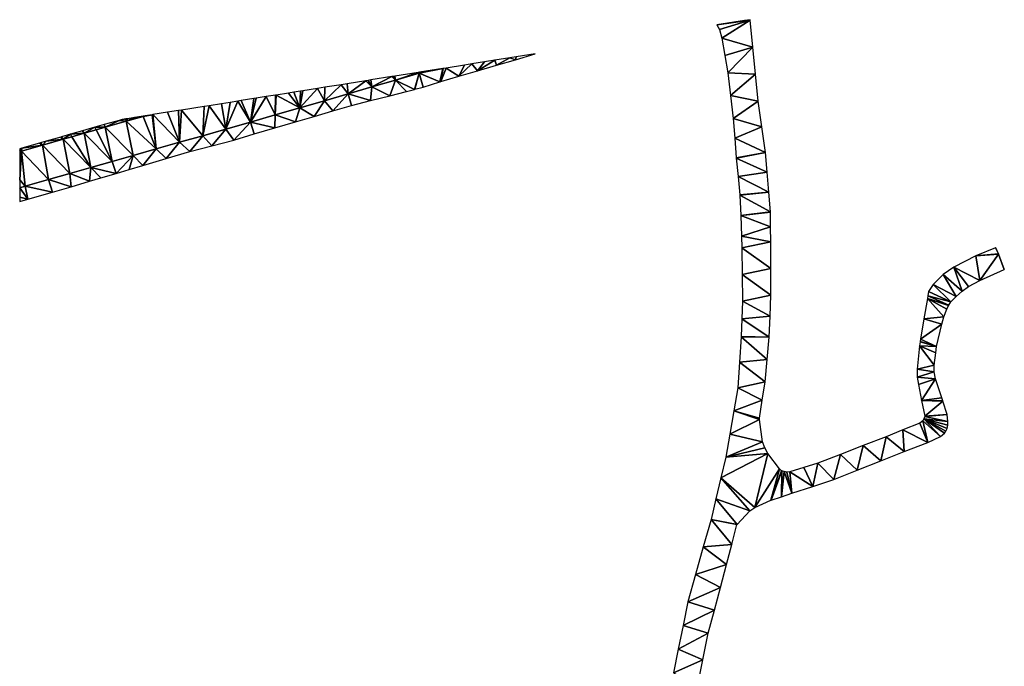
# Model space of a CAD drawing. Header units: inches. Extents: x 573063 to 573233, y 6670438 to 6670660.
# Tile 2 of 2: x 573063 to 573233, y 6670548 to 6670660. Entities that reach past the tile are written whole.
import ezdxf

# ---------------------------------------------------------------- set-up
doc = ezdxf.new("R2010")
doc.units = ezdxf.units.IN
doc.header["$MEASUREMENT"] = 0
doc.layers.add('Veg', color=10, linetype='Continuous')

msp = doc.modelspace()

# ---------------------------------------------------------------- linework, layer by layer
at = {"layer": 'Veg', "color": 7}
for points in [[(573183.731, 6670659.169, 221.034), (573184.19, 6670658.42, 220.98), (573189.48, 6670660.01, 221.15)], [(573188.55, 6670659.935, 221.136), (573183.731, 6670659.169, 221.034), (573189.48, 6670660.01, 221.15)], [(573184.19, 6670658.42, 220.98), (573184.61, 6670656.9, 220.92), (573189.48, 6670660.01, 221.15)], [(573184.61, 6670656.9, 220.92), (573189.953, 6670655.343, 220.89), (573189.48, 6670660.01, 221.15)], [(573188.55, 6670659.935, 221.136), (573189.48, 6670660.01, 221.15), (573189.48, 6670660.083, 221.152)], [(573185.13, 6670653.91, 220.88), (573189.953, 6670655.343, 220.89), (573184.61, 6670656.9, 220.92)], [(573185.13, 6670653.91, 220.88), (573185.65, 6670650.92, 220.84), (573189.953, 6670655.343, 220.89)], [(573185.65, 6670650.92, 220.84), (573190.427, 6670650.677, 220.63), (573189.953, 6670655.343, 220.89)], [(573147.976, 6670653.487, 219.696), (573148.98, 6670653.16, 219.76), (573149.114, 6670653.668, 219.757)], [(573148.98, 6670653.16, 219.76), (573152.369, 6670654.185, 219.925), (573149.114, 6670653.668, 219.757)], [(573137.018, 6670651.746, 218.924), (573139.18, 6670650.33, 219), (573140.18, 6670652.248, 219.132)], [(573139.18, 6670650.33, 219), (573141.433, 6670652.447, 219.224), (573140.18, 6670652.248, 219.132)], [(573139.18, 6670650.33, 219), (573142.447, 6670651.273, 219.253), (573141.433, 6670652.447, 219.224)], [(573141.433, 6670652.447, 219.224), (573142.447, 6670651.273, 219.253), (573143.605, 6670652.793, 219.37)], [(573142.447, 6670651.273, 219.253), (573145.405, 6670653.079, 219.504), (573143.605, 6670652.793, 219.37)], [(573142.447, 6670651.273, 219.253), (573145.713, 6670652.217, 219.507), (573145.405, 6670653.079, 219.504)], [(573145.713, 6670652.217, 219.507), (573147.976, 6670653.487, 219.696), (573145.405, 6670653.079, 219.504)], [(573145.713, 6670652.217, 219.507), (573148.98, 6670653.16, 219.76), (573147.976, 6670653.487, 219.696)], [(573124.175, 6670648.47, 217.96), (573127.643, 6670650.256, 218.258), (573123.999, 6670649.677, 217.982)], [(573124.175, 6670648.47, 217.96), (573128.263, 6670649.66, 218.285), (573127.643, 6670650.256, 218.258)], [(573127.643, 6670650.256, 218.258), (573128.263, 6670649.66, 218.285), (573127.935, 6670650.302, 218.278)], [(573127.935, 6670650.302, 218.278), (573128.263, 6670649.66, 218.285), (573128.121, 6670650.332, 218.292)], [(573128.263, 6670649.66, 218.285), (573132.201, 6670650.98, 218.603), (573128.121, 6670650.332, 218.292)], [(573128.263, 6670649.66, 218.285), (573132.35, 6670650.85, 218.61), (573132.201, 6670650.98, 218.603)], [(573128.263, 6670649.66, 218.285), (573131.551, 6670648.065, 218.28), (573132.35, 6670650.85, 218.61)], [(573131.551, 6670648.065, 218.28), (573131.589, 6670648.075, 218.28), (573132.35, 6670650.85, 218.61)], [(573131.589, 6670648.075, 218.28), (573133.04, 6670648.46, 218.53), (573132.35, 6670650.85, 218.61)], [(573132.201, 6670650.98, 218.603), (573132.35, 6670650.85, 218.61), (573132.287, 6670650.994, 218.609)], [(573132.35, 6670650.85, 218.61), (573132.309, 6670650.997, 218.61), (573132.287, 6670650.994, 218.609)], [(573132.309, 6670650.997, 218.61), (573132.35, 6670650.85, 218.61), (573132.403, 6670651.012, 218.617)], [(573132.35, 6670650.85, 218.61), (573135.931, 6670649.344, 218.747), (573136.443, 6670651.654, 218.883)], [(573132.35, 6670650.85, 218.61), (573136.443, 6670651.654, 218.883), (573133.524, 6670651.191, 218.693)], [(573132.35, 6670650.85, 218.61), (573133.524, 6670651.191, 218.693), (573132.403, 6670651.012, 218.617)], [(573133.04, 6670648.46, 218.53), (573135.931, 6670649.344, 218.747), (573132.35, 6670650.85, 218.61)], [(573135.931, 6670649.344, 218.747), (573135.969, 6670649.355, 218.75), (573136.448, 6670651.655, 218.883)], [(573135.931, 6670649.344, 218.747), (573136.448, 6670651.655, 218.883), (573136.443, 6670651.654, 218.883)], [(573135.969, 6670649.355, 218.75), (573136.109, 6670649.398, 218.761), (573136.448, 6670651.655, 218.883)], [(573136.109, 6670649.398, 218.761), (573139.18, 6670650.33, 219), (573137.018, 6670651.746, 218.924)], [(573136.109, 6670649.398, 218.761), (573137.018, 6670651.746, 218.924), (573136.469, 6670651.658, 218.885)], [(573136.448, 6670651.655, 218.883), (573136.109, 6670649.398, 218.761), (573136.469, 6670651.658, 218.885)], [(573186.115, 6670646.98, 220.52), (573190.427, 6670650.677, 220.63), (573185.65, 6670650.92, 220.84)], [(573186.115, 6670646.98, 220.52), (573190.9, 6670646.01, 220.37), (573190.427, 6670650.677, 220.63)], [(573116, 6670646.09, 217.31), (573120.088, 6670647.28, 217.635), (573118.897, 6670648.866, 217.606)], [(573116, 6670646.09, 217.31), (573118.897, 6670648.866, 217.606), (573116.087, 6670648.419, 217.395)], [(573118.897, 6670648.866, 217.606), (573120.088, 6670647.28, 217.635), (573119.941, 6670649.032, 217.68)], [(573120.088, 6670647.28, 217.635), (573123.164, 6670649.544, 217.923), (573119.941, 6670649.032, 217.68)], [(573120.088, 6670647.28, 217.635), (573124.175, 6670648.47, 217.96), (573123.164, 6670649.544, 217.923)], [(573123.164, 6670649.544, 217.923), (573124.175, 6670648.47, 217.96), (573123.519, 6670649.601, 217.948)], [(573123.519, 6670649.601, 217.948), (573124.175, 6670648.47, 217.96), (573123.999, 6670649.677, 217.982)], [(573124.175, 6670648.47, 217.96), (573127.3, 6670646.94, 218.01), (573128.263, 6670649.66, 218.285)], [(573127.3, 6670646.94, 218.01), (573130.17, 6670647.7, 218.27), (573128.263, 6670649.66, 218.285)], [(573130.17, 6670647.7, 218.27), (573131.551, 6670648.065, 218.28), (573128.263, 6670649.66, 218.285)], [(573135.931, 6670649.344, 218.747), (573135.969, 6670649.355, 218.75), (573135.947, 6670649.349, 218.749)], [(573135.969, 6670649.355, 218.75), (573136.109, 6670649.398, 218.761), (573135.947, 6670649.349, 218.749)], [(573103.235, 6670642.415, 216.312), (573105.937, 6670646.806, 216.682), (573104.186, 6670646.528, 216.555)], [(573103.235, 6670642.415, 216.312), (573107.49, 6670643.64, 216.645), (573105.937, 6670646.806, 216.682)], [(573105.937, 6670646.806, 216.682), (573107.49, 6670643.64, 216.645), (573107.542, 6670647.061, 216.785)], [(573107.49, 6670643.64, 216.645), (573107.643, 6670647.077, 216.792), (573107.542, 6670647.061, 216.785)], [(573107.49, 6670643.64, 216.645), (573111.745, 6670644.865, 216.978), (573107.643, 6670647.077, 216.792)], [(573107.643, 6670647.077, 216.792), (573111.745, 6670644.865, 216.978), (573109.776, 6670647.417, 216.947)], [(573109.776, 6670647.417, 216.947), (573111.745, 6670644.865, 216.978), (573110.7, 6670647.563, 217.007)], [(573110.7, 6670647.563, 217.007), (573111.745, 6670644.865, 216.978), (573111.865, 6670647.748, 217.089)], [(573111.745, 6670644.865, 216.978), (573114.775, 6670648.211, 217.302), (573112.257, 6670647.811, 217.117)], [(573111.745, 6670644.865, 216.978), (573116, 6670646.09, 217.31), (573114.775, 6670648.211, 217.302)], [(573111.745, 6670644.865, 216.978), (573112.257, 6670647.811, 217.117), (573111.865, 6670647.748, 217.089)], [(573114.775, 6670648.211, 217.302), (573116, 6670646.09, 217.31), (573116.087, 6670648.419, 217.395)], [(573116, 6670646.09, 217.31), (573117.417, 6670644.347, 217.37), (573120.088, 6670647.28, 217.635)], [(573117.417, 6670644.347, 217.37), (573120.64, 6670645.29, 217.63), (573120.088, 6670647.28, 217.635)], [(573120.088, 6670647.28, 217.635), (573123.97, 6670646.115, 217.82), (573124.175, 6670648.47, 217.96)], [(573120.64, 6670645.29, 217.63), (573123.97, 6670646.115, 217.82), (573120.088, 6670647.28, 217.635)], [(573123.97, 6670646.115, 217.82), (573127.3, 6670646.94, 218.01), (573124.175, 6670648.47, 217.96)], [(573186.58, 6670643.04, 220.2), (573190.9, 6670646.01, 220.37), (573186.115, 6670646.98, 220.52)], [(573094.975, 6670640.057, 215.708), (573098.98, 6670641.19, 215.98), (573096.079, 6670645.24, 216.035)], [(573094.975, 6670640.057, 215.708), (573096.079, 6670645.24, 216.035), (573095.211, 6670645.102, 215.981)], [(573096.079, 6670645.24, 216.035), (573098.98, 6670641.19, 215.98), (573098.241, 6670645.583, 216.17)], [(573098.241, 6670645.583, 216.17), (573098.98, 6670641.19, 215.98), (573099.72, 6670645.818, 216.262)], [(573098.98, 6670641.19, 215.98), (573101.065, 6670646.032, 216.358), (573099.72, 6670645.818, 216.262)], [(573098.98, 6670641.19, 215.98), (573103.235, 6670642.415, 216.312), (573101.065, 6670646.032, 216.358)], [(573101.065, 6670646.032, 216.358), (573103.235, 6670642.415, 216.312), (573101.64, 6670646.123, 216.395)], [(573101.64, 6670646.123, 216.395), (573103.235, 6670642.415, 216.312), (573103.808, 6670646.468, 216.532)], [(573103.235, 6670642.415, 216.312), (573104.186, 6670646.528, 216.555), (573103.808, 6670646.468, 216.532)], [(573111.745, 6670644.865, 216.978), (573114.193, 6670643.403, 217.11), (573116, 6670646.09, 217.31)], [(573114.193, 6670643.403, 217.11), (573117.417, 6670644.347, 217.37), (573116, 6670646.09, 217.31)], [(573186.58, 6670643.04, 220.2), (573191.525, 6670641.585, 220.055), (573190.9, 6670646.01, 220.37)], [(573081.75, 6670642.56, 215.02), (573084.704, 6670643.432, 215.231), (573083.194, 6670643.192, 215.051)], [(573081.75, 6670642.56, 215.02), (573084.718, 6670643.396, 215.246), (573084.704, 6670643.432, 215.231)], [(573084.704, 6670643.432, 215.231), (573084.718, 6670643.396, 215.246), (573085.026, 6670643.483, 215.27)], [(573084.718, 6670643.396, 215.246), (573086.274, 6670643.682, 215.358), (573085.026, 6670643.483, 215.27)], [(573084.718, 6670643.396, 215.246), (573086.965, 6670637.792, 215.162), (573086.274, 6670643.682, 215.358)], [(573086.965, 6670637.792, 215.162), (573086.383, 6670643.699, 215.365), (573086.274, 6670643.682, 215.358)], [(573086.383, 6670643.699, 215.365), (573090.97, 6670638.925, 215.435), (573088.899, 6670644.099, 215.543)], [(573086.965, 6670637.792, 215.162), (573090.97, 6670638.925, 215.435), (573086.383, 6670643.699, 215.365)], [(573088.899, 6670644.099, 215.543), (573090.97, 6670638.925, 215.435), (573090.787, 6670644.399, 215.676)], [(573090.97, 6670638.925, 215.435), (573091.283, 6670644.478, 215.707), (573090.787, 6670644.399, 215.676)], [(573090.97, 6670638.925, 215.435), (573094.975, 6670640.057, 215.708), (573091.283, 6670644.478, 215.707)], [(573091.283, 6670644.478, 215.707), (573094.975, 6670640.057, 215.708), (573095.211, 6670645.102, 215.981)], [(573103.235, 6670642.415, 216.312), (573107.42, 6670641.41, 216.593), (573107.49, 6670643.64, 216.645)], [(573107.42, 6670641.41, 216.593), (573110.97, 6670642.46, 216.85), (573107.49, 6670643.64, 216.645)], [(573107.49, 6670643.64, 216.645), (573110.97, 6670642.46, 216.85), (573111.745, 6670644.865, 216.978)], [(573110.97, 6670642.46, 216.85), (573114.193, 6670643.403, 217.11), (573111.745, 6670644.865, 216.978)], [(573076.336, 6670641.507, 214.47), (573078.133, 6670641.53, 214.72), (573077.949, 6670641.97, 214.589)], [(573078.133, 6670641.53, 214.72), (573080.53, 6670642.71, 214.78), (573077.949, 6670641.97, 214.589)], [(573078.133, 6670641.53, 214.72), (573081.75, 6670642.56, 215.02), (573080.53, 6670642.71, 214.78)], [(573078.133, 6670641.53, 214.72), (573082.96, 6670636.66, 214.89), (573081.75, 6670642.56, 215.02)], [(573080.53, 6670642.71, 214.78), (573081.75, 6670642.56, 215.02), (573081.696, 6670642.954, 214.888)], [(573080.53, 6670642.71, 214.78), (573081.696, 6670642.954, 214.888), (573081.068, 6670642.854, 214.82)], [(573081.696, 6670642.954, 214.888), (573081.75, 6670642.56, 215.02), (573081.963, 6670642.996, 214.917)], [(573081.75, 6670642.56, 215.02), (573086.965, 6670637.792, 215.162), (573084.718, 6670643.396, 215.246)], [(573081.75, 6670642.56, 215.02), (573083.194, 6670643.192, 215.051), (573081.963, 6670642.996, 214.917)], [(573082.96, 6670636.66, 214.89), (573086.965, 6670637.792, 215.162), (573081.75, 6670642.56, 215.02)], [(573098.98, 6670641.19, 215.98), (573100.32, 6670639.31, 216.08), (573103.235, 6670642.415, 216.312)], [(573100.32, 6670639.31, 216.08), (573103.87, 6670640.36, 216.337), (573103.235, 6670642.415, 216.312)], [(573103.87, 6670640.36, 216.337), (573107.42, 6670641.41, 216.593), (573103.235, 6670642.415, 216.312)], [(573186.845, 6670639.635, 219.89), (573191.525, 6670641.585, 220.055), (573186.58, 6670643.04, 220.2)], [(573070.9, 6670639.47, 214.12), (573072.141, 6670640.304, 214.16), (573070.577, 6670639.856, 214.044)], [(573070.9, 6670639.47, 214.12), (573072.393, 6670639.895, 214.244), (573072.141, 6670640.304, 214.16)], [(573072.141, 6670640.304, 214.16), (573074.517, 6670640.5, 214.42), (573074.219, 6670640.9, 214.314)], [(573072.141, 6670640.304, 214.16), (573072.393, 6670639.895, 214.244), (573074.517, 6670640.5, 214.42)], [(573072.393, 6670639.895, 214.244), (573075.665, 6670634.575, 214.35), (573074.517, 6670640.5, 214.42)], [(573074.517, 6670640.5, 214.42), (573076.336, 6670641.507, 214.47), (573074.219, 6670640.9, 214.314)], [(573074.517, 6670640.5, 214.42), (573076.552, 6670641.08, 214.589), (573076.336, 6670641.507, 214.47)], [(573074.517, 6670640.5, 214.42), (573079.312, 6670635.617, 214.62), (573076.552, 6670641.08, 214.589)], [(573075.665, 6670634.575, 214.35), (573079.312, 6670635.617, 214.62), (573074.517, 6670640.5, 214.42)], [(573076.336, 6670641.507, 214.47), (573076.552, 6670641.08, 214.589), (573078.133, 6670641.53, 214.72)], [(573076.552, 6670641.08, 214.589), (573079.312, 6670635.617, 214.62), (573078.133, 6670641.53, 214.72)], [(573079.312, 6670635.617, 214.62), (573082.96, 6670636.66, 214.89), (573078.133, 6670641.53, 214.72)], [(573090.97, 6670638.925, 215.435), (573092.76, 6670637.34, 215.49), (573094.975, 6670640.057, 215.708)], [(573092.76, 6670637.34, 215.49), (573096.54, 6670638.325, 215.785), (573094.975, 6670640.057, 215.708)], [(573094.975, 6670640.057, 215.708), (573096.54, 6670638.325, 215.785), (573098.98, 6670641.19, 215.98)], [(573096.54, 6670638.325, 215.785), (573100.32, 6670639.31, 216.08), (573098.98, 6670641.19, 215.98)], [(573186.845, 6670639.635, 219.89), (573192.147, 6670637.18, 219.74), (573191.525, 6670641.585, 220.055)], [(573063.69, 6670637.385, 213.52), (573068.37, 6670632.49, 213.81), (573067.295, 6670638.427, 213.82)], [(573063.753, 6670637.899, 213.54), (573063.69, 6670637.385, 213.52), (573067.295, 6670638.427, 213.82)], [(573063.753, 6670637.899, 213.54), (573067.295, 6670638.427, 213.82), (573066.775, 6670638.765, 213.763)], [(573066.775, 6670638.765, 213.763), (573067.295, 6670638.427, 213.82), (573066.965, 6670638.82, 213.777)], [(573067.295, 6670638.427, 213.82), (573067.947, 6670639.102, 213.85), (573066.965, 6670638.82, 213.777)], [(573067.295, 6670638.427, 213.82), (573072.018, 6670633.532, 214.08), (573070.9, 6670639.47, 214.12)], [(573067.947, 6670639.102, 213.85), (573067.295, 6670638.427, 213.82), (573070.9, 6670639.47, 214.12)], [(573068.37, 6670632.49, 213.81), (573072.018, 6670633.532, 214.08), (573067.295, 6670638.427, 213.82)], [(573067.947, 6670639.102, 213.85), (573070.9, 6670639.47, 214.12), (573070.496, 6670639.832, 214.038)], [(573070.496, 6670639.832, 214.038), (573070.9, 6670639.47, 214.12), (573070.577, 6670639.856, 214.044)], [(573070.9, 6670639.47, 214.12), (573075.665, 6670634.575, 214.35), (573072.393, 6670639.895, 214.244)], [(573072.018, 6670633.532, 214.08), (573075.665, 6670634.575, 214.35), (573070.9, 6670639.47, 214.12)], [(573086.965, 6670637.792, 215.162), (573088.69, 6670636.13, 215.195), (573090.97, 6670638.925, 215.435)], [(573088.69, 6670636.13, 215.195), (573092.76, 6670637.34, 215.49), (573090.97, 6670638.925, 215.435)], [(573187.108, 6670636.25, 219.58), (573192.147, 6670637.18, 219.74), (573186.845, 6670639.635, 219.89)], [(573063.374, 6670637.537, 213.504), (573063.753, 6670637.899, 213.54), (573063.372, 6670637.79, 213.512)], [(573063.69, 6670637.385, 213.52), (573063.753, 6670637.899, 213.54), (573063.374, 6670637.537, 213.504)], [(573063.375, 6670637.343, 213.498), (573063.69, 6670637.385, 213.52), (573063.374, 6670637.537, 213.504)], [(573063.375, 6670637.294, 213.494), (573063.402, 6670632.438, 213.447), (573063.69, 6670637.385, 213.52)], [(573063.375, 6670637.294, 213.494), (573063.69, 6670637.385, 213.52), (573063.375, 6670637.343, 213.498)], [(573063.402, 6670632.438, 213.447), (573064.343, 6670631.33, 213.513), (573063.69, 6670637.385, 213.52)], [(573064.343, 6670631.33, 213.513), (573068.37, 6670632.49, 213.81), (573063.69, 6670637.385, 213.52)], [(573079.312, 6670635.617, 214.62), (573080.03, 6670633.565, 214.665), (573082.96, 6670636.66, 214.89)], [(573080.03, 6670633.565, 214.665), (573082.301, 6670634.235, 214.781), (573082.96, 6670636.66, 214.89)], [(573082.301, 6670634.235, 214.781), (573084.62, 6670634.92, 214.9), (573082.96, 6670636.66, 214.89)], [(573082.96, 6670636.66, 214.89), (573084.62, 6670634.92, 214.9), (573086.965, 6670637.792, 215.162)], [(573084.62, 6670634.92, 214.9), (573088.69, 6670636.13, 215.195), (573086.965, 6670637.792, 215.162)], [(573187.108, 6670636.25, 219.58), (573192.152, 6670637.14, 219.74), (573192.147, 6670637.18, 219.74)], [(573187.108, 6670636.25, 219.58), (573187.112, 6670636.21, 219.58), (573192.152, 6670637.14, 219.74)], [(573187.112, 6670636.21, 219.58), (573192.433, 6670633.743, 219.383), (573192.152, 6670637.14, 219.74)], [(573075.665, 6670634.575, 214.35), (573080.03, 6670633.565, 214.665), (573079.312, 6670635.617, 214.62)], [(573187.42, 6670633.025, 219.29), (573192.433, 6670633.743, 219.383), (573187.112, 6670636.21, 219.58)], [(573068.37, 6670632.49, 213.81), (573072.245, 6670631.25, 214.12), (573072.018, 6670633.532, 214.08)], [(573072.018, 6670633.532, 214.08), (573075.44, 6670632.21, 214.43), (573075.665, 6670634.575, 214.35)], [(573072.245, 6670631.25, 214.12), (573075.44, 6670632.21, 214.43), (573072.018, 6670633.532, 214.08)], [(573075.44, 6670632.21, 214.43), (573077.389, 6670632.785, 214.53), (573075.665, 6670634.575, 214.35)], [(573077.389, 6670632.785, 214.53), (573080.03, 6670633.565, 214.665), (573075.665, 6670634.575, 214.35)], [(573187.42, 6670633.025, 219.29), (573192.717, 6670630.327, 219.027), (573192.433, 6670633.743, 219.383)], [(573063.409, 6670631.061, 213.445), (573064.343, 6670631.33, 213.513), (573063.402, 6670632.438, 213.447)], [(573064.343, 6670631.33, 213.513), (573069.05, 6670630.29, 213.81), (573068.37, 6670632.49, 213.81)], [(573069.05, 6670630.29, 213.81), (573072.245, 6670631.25, 214.12), (573068.37, 6670632.49, 213.81)], [(573187.728, 6670629.84, 219), (573192.717, 6670630.327, 219.027), (573187.42, 6670633.025, 219.29)], [(573063.409, 6670631.061, 213.445), (573064.795, 6670629.105, 213.51), (573064.343, 6670631.33, 213.513)], [(573063.418, 6670629.432, 213.42), (573064.795, 6670629.105, 213.51), (573063.409, 6670631.061, 213.445)], [(573064.795, 6670629.105, 213.51), (573069.05, 6670630.29, 213.81), (573064.343, 6670631.33, 213.513)], [(573187.728, 6670629.84, 219), (573187.731, 6670629.8, 219), (573192.717, 6670630.327, 219.027)], [(573187.731, 6670629.8, 219), (573192.998, 6670626.93, 218.67), (573192.717, 6670630.327, 219.027)], [(573063.422, 6670628.723, 213.413), (573064.795, 6670629.105, 213.51), (573063.418, 6670629.432, 213.42)], [(573187.865, 6670626.275, 218.66), (573192.998, 6670626.93, 218.67), (573187.731, 6670629.8, 219)], [(573187.865, 6670626.275, 218.66), (573193, 6670626.89, 218.67), (573192.998, 6670626.93, 218.67)], [(573187.865, 6670626.275, 218.66), (573193.04, 6670624.32, 218.495), (573193, 6670626.89, 218.67)], [(573187.999, 6670622.75, 218.32), (573193.04, 6670624.32, 218.495), (573187.865, 6670626.275, 218.66)], [(573187.999, 6670622.75, 218.32), (573193.08, 6670621.73, 218.32), (573193.04, 6670624.32, 218.495)], [(573188.001, 6670622.71, 218.32), (573193.08, 6670621.73, 218.32), (573187.999, 6670622.75, 218.32)], [(573188.08, 6670620.73, 218.13), (573193.08, 6670621.73, 218.32), (573188.001, 6670622.71, 218.32)], [(573188.08, 6670620.73, 218.13), (573193.08, 6670617.145, 217.89), (573193.08, 6670621.73, 218.32)], [(573188.115, 6670616.115, 217.645), (573193.08, 6670617.145, 217.89), (573188.08, 6670620.73, 218.13)], [(573228.49, 6670619.32, 216.22), (573232.362, 6670619.648, 216.3), (573231.881, 6670620.712, 216.22)], [(573228.49, 6670619.32, 216.22), (573232.377, 6670619.611, 216.3), (573232.362, 6670619.648, 216.3)], [(573228.49, 6670619.32, 216.22), (573229.14, 6670615.05, 216.38), (573232.377, 6670619.611, 216.3)], [(573229.14, 6670615.05, 216.38), (573233.372, 6670616.972, 216.25), (573232.377, 6670619.611, 216.3)], [(573231.881, 6670620.712, 216.22), (573231.908, 6670620.702, 216.22), (573231.918, 6670620.728, 216.22)], [(573232.362, 6670619.648, 216.3), (573231.908, 6670620.702, 216.22), (573231.881, 6670620.712, 216.22)], [(573233.372, 6670616.972, 216.25), (573233.383, 6670616.999, 216.25), (573232.377, 6670619.611, 216.3)], [(573224.69, 6670617.39, 216.22), (573229.14, 6670615.05, 216.38), (573228.49, 6670619.32, 216.22)], [(573188.115, 6670616.115, 217.645), (573193.08, 6670612.56, 217.46), (573193.08, 6670617.145, 217.89)], [(573222.85, 6670616.1, 216.22), (573226.09, 6670613.25, 216.23), (573224.69, 6670617.39, 216.22)], [(573227.2, 6670614.05, 216.29), (573229.14, 6670615.05, 216.38), (573224.69, 6670617.39, 216.22)], [(573226.09, 6670613.25, 216.23), (573227.2, 6670614.05, 216.29), (573224.69, 6670617.39, 216.22)], [(573188.15, 6670611.52, 217.16), (573193.08, 6670612.56, 217.46), (573188.115, 6670616.115, 217.645)], [(573221.11, 6670614.39, 216.19), (573225.06, 6670612.32, 216.23), (573222.85, 6670616.1, 216.22)], [(573225.06, 6670612.32, 216.23), (573226.09, 6670613.25, 216.23), (573222.85, 6670616.1, 216.22)], [(573220.173, 6670612.44, 216.36), (573224.16, 6670611.4, 216.23), (573220.3, 6670613.19, 216.2)], [(573220.3, 6670613.19, 216.2), (573224.16, 6670611.4, 216.23), (573221.11, 6670614.39, 216.19)], [(573224.16, 6670611.4, 216.23), (573225.06, 6670612.32, 216.23), (573221.11, 6670614.39, 216.19)], [(573188.05, 6670608.44, 216.965), (573192.93, 6670608.915, 217.145), (573188.149, 6670611.48, 217.16)], [(573188.15, 6670611.52, 217.16), (573188.149, 6670611.48, 217.16), (573193.08, 6670612.56, 217.46)], [(573188.149, 6670611.48, 217.16), (573192.93, 6670608.915, 217.145), (573193.08, 6670612.56, 217.46)], [(573219.505, 6670608.455, 216.29), (573222.93, 6670608.83, 216.32), (573220.1, 6670611.97, 216.22)], [(573220.1, 6670611.97, 216.22), (573223.791, 6670610.817, 216.23), (573220.167, 6670612.4, 216.36)], [(573223.772, 6670610.782, 216.23), (573223.791, 6670610.817, 216.23), (573220.1, 6670611.97, 216.22)], [(573222.93, 6670608.83, 216.32), (573223.48, 6670610.105, 216.261), (573220.1, 6670611.97, 216.22)], [(573223.48, 6670610.105, 216.261), (573223.772, 6670610.782, 216.23), (573220.1, 6670611.97, 216.22)], [(573220.167, 6670612.4, 216.36), (573223.791, 6670610.817, 216.23), (573220.17, 6670612.42, 216.361)], [(573220.17, 6670612.42, 216.361), (573223.791, 6670610.817, 216.23), (573220.173, 6670612.44, 216.36)], [(573223.791, 6670610.817, 216.23), (573224.16, 6670611.4, 216.23), (573220.173, 6670612.44, 216.36)], [(573187.951, 6670605.4, 216.77), (573192.78, 6670605.27, 216.83), (573188.05, 6670608.44, 216.965)], [(573188.05, 6670608.44, 216.965), (573192.78, 6670605.27, 216.83), (573192.93, 6670608.915, 217.145)], [(573218.913, 6670604.96, 216.36), (573222.57, 6670607.52, 216.32), (573219.505, 6670608.455, 216.29)], [(573219.505, 6670608.455, 216.29), (573222.57, 6670607.52, 216.32), (573222.93, 6670608.83, 216.32)], [(573218.913, 6670604.96, 216.36), (573221.67, 6670603.66, 216.33), (573222.57, 6670607.52, 216.32)], [(573187.65, 6670600.975, 216.64), (573192.43, 6670601.42, 216.715), (573187.949, 6670605.36, 216.77)], [(573187.949, 6670605.36, 216.77), (573192.78, 6670605.27, 216.83), (573187.951, 6670605.4, 216.77)], [(573192.43, 6670601.42, 216.715), (573192.78, 6670605.27, 216.83), (573187.949, 6670605.36, 216.77)], [(573218.73, 6670603.78, 216.39), (573221.67, 6670603.66, 216.33), (573218.847, 6670604.49, 216.37)], [(573218.847, 6670604.49, 216.37), (573221.67, 6670603.66, 216.33), (573218.853, 6670604.53, 216.37)], [(573218.853, 6670604.53, 216.37), (573221.67, 6670603.66, 216.33), (573218.907, 6670604.92, 216.36)], [(573218.907, 6670604.92, 216.36), (573221.67, 6670603.66, 216.33), (573218.91, 6670604.939, 216.36)], [(573218.91, 6670604.939, 216.36), (573221.67, 6670603.66, 216.33), (573218.913, 6670604.96, 216.36)], [(573218.32, 6670599.78, 216.36), (573221.3, 6670600.47, 216.29), (573218.73, 6670603.78, 216.39)], [(573221.542, 6670602.6, 216.32), (573221.67, 6670603.66, 216.33), (573218.73, 6670603.78, 216.39)], [(573221.538, 6670602.56, 216.32), (573221.542, 6670602.6, 216.32), (573218.73, 6670603.78, 216.39)], [(573221.3, 6670600.47, 216.29), (573221.538, 6670602.56, 216.32), (573218.73, 6670603.78, 216.39)], [(573187.35, 6670596.57, 216.51), (573192.08, 6670597.57, 216.6), (573187.65, 6670600.975, 216.64)], [(573187.65, 6670600.975, 216.64), (573192.08, 6670597.57, 216.6), (573192.43, 6670601.42, 216.715)], [(573218.32, 6670599.78, 216.36), (573221.3, 6670599.32, 216.29), (573221.3, 6670600.47, 216.29)], [(573218.34, 6670598.41, 216.37), (573221.3, 6670599.32, 216.29), (573218.32, 6670599.78, 216.36)], [(573218.34, 6670598.41, 216.37), (573221.52, 6670598.09, 216.28), (573221.3, 6670599.32, 216.29)], [(573187.35, 6670596.57, 216.51), (573191.585, 6670594.435, 216.555), (573192.08, 6670597.57, 216.6)], [(573218.56, 6670597.14, 216.36), (573221.52, 6670598.09, 216.28), (573218.34, 6670598.41, 216.37)], [(573218.56, 6670597.14, 216.36), (573219.11, 6670594.385, 216.335), (573221.52, 6670598.09, 216.28)], [(573219.11, 6670594.385, 216.335), (573222.58, 6670594.85, 216.28), (573221.52, 6670598.09, 216.28)], [(573186.66, 6670592.57, 216.383), (573191.585, 6670594.435, 216.555), (573187.35, 6670596.57, 216.51)], [(573186.66, 6670592.57, 216.383), (573191.093, 6670591.32, 216.51), (573191.585, 6670594.435, 216.555)], [(573219.11, 6670594.385, 216.335), (573222.764, 6670594.289, 216.26), (573222.58, 6670594.85, 216.28)], [(573222.776, 6670594.251, 216.26), (573222.764, 6670594.289, 216.26), (573219.11, 6670594.385, 216.335)], [(573219.656, 6670591.65, 216.31), (573222.776, 6670594.251, 216.26), (573219.11, 6670594.385, 216.335)], [(573219.656, 6670591.65, 216.31), (573223.51, 6670591.93, 216.18), (573222.776, 6670594.251, 216.26)], [(573185.97, 6670588.57, 216.257), (573191.12, 6670591.06, 216.51), (573186.66, 6670592.57, 216.383)], [(573191.12, 6670591.06, 216.51), (573191.092, 6670591.28, 216.51), (573186.66, 6670592.57, 216.383)], [(573191.092, 6670591.28, 216.51), (573191.093, 6670591.32, 216.51), (573186.66, 6670592.57, 216.383)], [(573185.97, 6670588.57, 216.257), (573191.64, 6670587.24, 216.44), (573191.12, 6670591.06, 216.51)], [(573218.8, 6670590.46, 216.31), (573220.16, 6670587.14, 216.17), (573219.32, 6670590.86, 216.31)], [(573219.32, 6670590.86, 216.31), (573222.35, 6670588.12, 216.17), (573219.51, 6670591.19, 216.31)], [(573220.16, 6670587.14, 216.17), (573222.35, 6670588.12, 216.17), (573219.32, 6670590.86, 216.31)], [(573219.51, 6670591.19, 216.31), (573223.66, 6670590.72, 216.18), (573219.654, 6670591.611, 216.31)], [(573222.35, 6670588.12, 216.17), (573223.03, 6670588.7, 216.18), (573219.51, 6670591.19, 216.31)], [(573223.62, 6670590.09, 216.18), (573223.66, 6670590.72, 216.18), (573219.51, 6670591.19, 216.31)], [(573223.5, 6670589.52, 216.18), (573223.62, 6670590.09, 216.18), (573219.51, 6670591.19, 216.31)], [(573223.03, 6670588.7, 216.18), (573223.29, 6670589.06, 216.18), (573219.51, 6670591.19, 216.31)], [(573223.29, 6670589.06, 216.18), (573223.5, 6670589.52, 216.18), (573219.51, 6670591.19, 216.31)], [(573219.654, 6670591.611, 216.31), (573223.66, 6670590.72, 216.18), (573223.51, 6670591.93, 216.18)], [(573219.656, 6670591.65, 216.31), (573219.654, 6670591.611, 216.31), (573223.51, 6670591.93, 216.18)], [(573212.98, 6670588.1, 216.22), (573216.108, 6670585.538, 216.177), (573215.89, 6670589.28, 216.265)], [(573215.89, 6670589.28, 216.265), (573220.16, 6670587.14, 216.17), (573218.8, 6670590.46, 216.31)], [(573216.108, 6670585.538, 216.177), (573220.16, 6670587.14, 216.17), (573215.89, 6670589.28, 216.265)], [(573185.28, 6670584.57, 216.13), (573191.64, 6670587.24, 216.44), (573185.97, 6670588.57, 216.257)], [(573209.04, 6670586.58, 216.217), (573212.055, 6670583.935, 216.185), (573212.98, 6670588.1, 216.22)], [(573212.055, 6670583.935, 216.185), (573216.108, 6670585.538, 216.177), (573212.98, 6670588.1, 216.22)], [(573185.28, 6670584.57, 216.13), (573192.013, 6670586.219, 216.43), (573191.64, 6670587.24, 216.44)], [(573185.28, 6670584.57, 216.13), (573192.03, 6670586.183, 216.43), (573192.013, 6670586.219, 216.43)], [(573185.28, 6670584.57, 216.13), (573192.58, 6670585.23, 216.41), (573192.03, 6670586.183, 216.43)], [(573205.1, 6670585.06, 216.213), (573208.003, 6670582.333, 216.192), (573209.04, 6670586.58, 216.217)], [(573208.003, 6670582.333, 216.192), (573212.055, 6670583.935, 216.185), (573209.04, 6670586.58, 216.217)], [(573185.28, 6670584.57, 216.13), (573184.433, 6670580.99, 216.203), (573192.58, 6670585.23, 216.41)], [(573184.433, 6670580.99, 216.203), (573190.3, 6670575.91, 216.35), (573192.58, 6670585.23, 216.41)], [(573190.3, 6670575.91, 216.35), (573194.58, 6670582.55, 216.28), (573192.58, 6670585.23, 216.41)], [(573201.16, 6670583.54, 216.21), (573203.95, 6670580.73, 216.2), (573205.1, 6670585.06, 216.213)], [(573203.95, 6670580.73, 216.2), (573208.003, 6670582.333, 216.192), (573205.1, 6670585.06, 216.213)], [(573190.3, 6670575.91, 216.35), (573193.092, 6670577.142, 216.24), (573194.58, 6670582.55, 216.28)], [(573193.092, 6670577.142, 216.24), (573193.129, 6670577.156, 216.24), (573194.58, 6670582.55, 216.28)], [(573193.129, 6670577.156, 216.24), (573194.935, 6670582.233, 216.28), (573194.58, 6670582.55, 216.28)], [(573193.129, 6670577.156, 216.24), (573194.969, 6670582.214, 216.28), (573194.935, 6670582.233, 216.28)], [(573193.129, 6670577.156, 216.24), (573194.888, 6670577.737, 216.233), (573194.969, 6670582.214, 216.28)], [(573194.888, 6670577.737, 216.233), (573195.38, 6670582.08, 216.27), (573194.969, 6670582.214, 216.28)], [(573196.35, 6670582.03, 216.26), (573200.337, 6670579.537, 216.213), (573198.755, 6670582.785, 216.235)], [(573198.755, 6670582.785, 216.235), (573200.337, 6670579.537, 216.213), (573201.16, 6670583.54, 216.21)], [(573200.337, 6670579.537, 216.213), (573203.95, 6670580.73, 216.2), (573201.16, 6670583.54, 216.21)], [(573183.587, 6670577.41, 216.277), (573189.42, 6670575.3, 216.35), (573184.433, 6670580.99, 216.203)], [(573189.42, 6670575.3, 216.35), (573190.3, 6670575.91, 216.35), (573184.433, 6670580.99, 216.203)], [(573194.929, 6670577.751, 216.233), (573195.38, 6670582.08, 216.27), (573194.888, 6670577.737, 216.233)], [(573194.929, 6670577.751, 216.233), (573196.723, 6670578.343, 216.227), (573195.38, 6670582.08, 216.27)], [(573196.723, 6670578.343, 216.227), (573195.83, 6670581.99, 216.26), (573195.38, 6670582.08, 216.27)], [(573195.83, 6670581.99, 216.26), (573196.723, 6670578.343, 216.227), (573196.35, 6670582.03, 216.26)], [(573196.723, 6670578.343, 216.227), (573200.337, 6670579.537, 216.213), (573196.35, 6670582.03, 216.26)], [(573182.74, 6670573.83, 216.35), (573187.244, 6670572.975, 216.29), (573183.587, 6670577.41, 216.277)], [(573187.244, 6670572.975, 216.29), (573189.42, 6670575.3, 216.35), (573183.587, 6670577.41, 216.277)], [(573181.41, 6670569.09, 216.43), (573186.335, 6670569.5, 216.375), (573182.74, 6670573.83, 216.35)], [(573186.335, 6670569.5, 216.375), (573187.225, 6670572.941, 216.29), (573182.74, 6670573.83, 216.35)], [(573187.225, 6670572.941, 216.29), (573187.244, 6670572.975, 216.29), (573182.74, 6670573.83, 216.35)], [(573180.08, 6670564.35, 216.51), (573185.44, 6670566.04, 216.46), (573181.41, 6670569.09, 216.43)], [(573181.41, 6670569.09, 216.43), (573185.44, 6670566.04, 216.46), (573186.335, 6670569.5, 216.375)], [(573180.08, 6670564.35, 216.51), (573184.383, 6670562.097, 216.583), (573185.44, 6670566.04, 216.46)], [(573178.75, 6670559.61, 216.59), (573184.383, 6670562.097, 216.583), (573180.08, 6670564.35, 216.51)], [(573178.75, 6670559.61, 216.59), (573183.327, 6670558.153, 216.707), (573184.383, 6670562.097, 216.583)], [(573177.92, 6670555.53, 216.742), (573183.327, 6670558.153, 216.707), (573178.75, 6670559.61, 216.59)], [(573177.92, 6670555.53, 216.742), (573182.27, 6670554.21, 216.83), (573183.327, 6670558.153, 216.707)], [(573177.09, 6670551.45, 216.895), (573182.27, 6670554.21, 216.83), (573177.92, 6670555.53, 216.742)], [(573177.09, 6670551.45, 216.895), (573181.345, 6670549.605, 216.905), (573182.27, 6670554.21, 216.83)], [(573176.26, 6670547.37, 217.048), (573181.345, 6670549.605, 216.905), (573177.09, 6670551.45, 216.895)], [(573176.26, 6670547.37, 217.048), (573180.42, 6670545, 216.98), (573181.345, 6670549.605, 216.905)]]:
    msp.add_3dface(points, dxfattribs=at)

doc.saveas('drawing.dxf')
